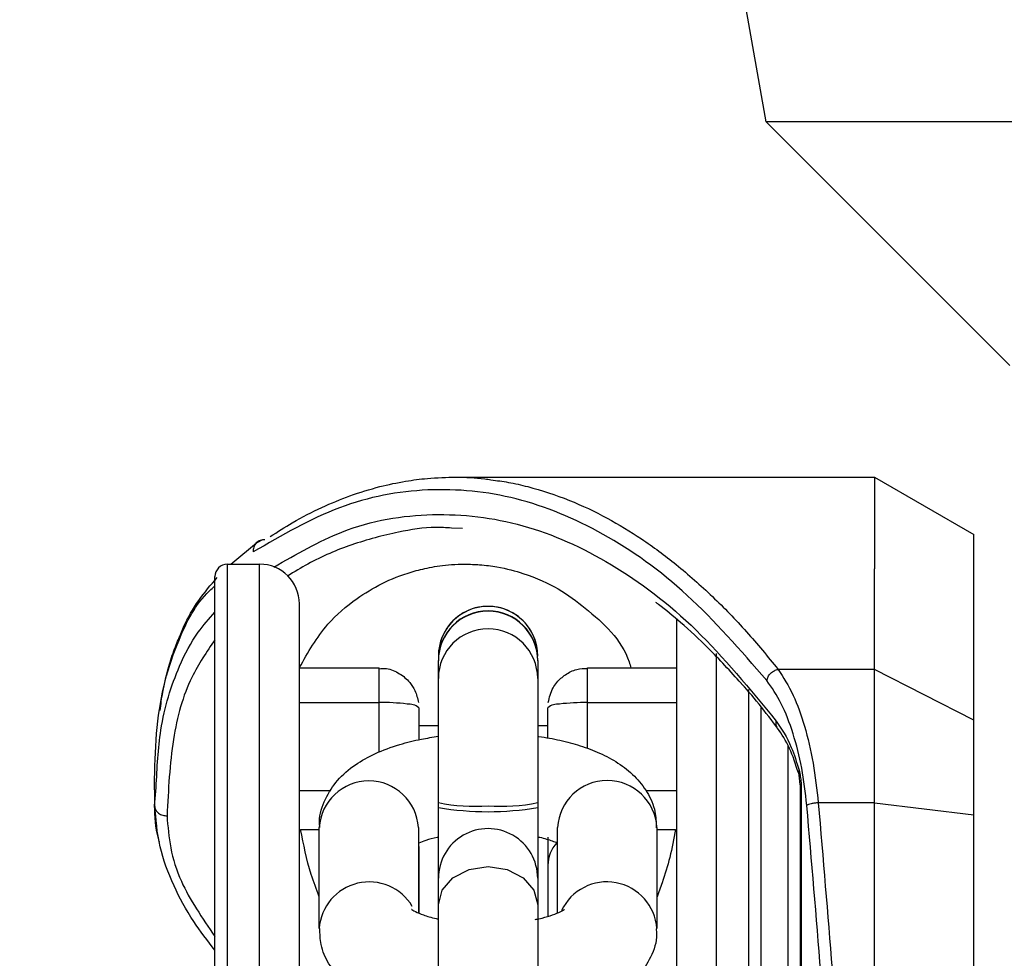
# Model space of a CAD drawing. Header units: inches. Extents: x 218.9 to 312.4, y 214.8 to 247.8.
# Tile 129 of 256: x 256.1157 to 256.2133, y 223.8112 to 223.9042. Entities that reach past the tile are written whole.
import ezdxf

# ---------------------------------------------------------------- set-up
doc = ezdxf.new("R2010")
doc.units = ezdxf.units.IN
doc.header["$LTSCALE"] = 0.25
doc.header["$MEASUREMENT"] = 0
doc.layers.add('ANNOTATIONS', color=1, linetype='Continuous')
doc.layers.add('MOTOR RH', color=7, linetype='Continuous')
doc.styles.add('ARIAL', font='arial.ttf', dxfattribs={"height": 0.09375})
doc.dimstyles.new('STANDARD$0', dxfattribs={"dimtxt": 0.09375, "dimasz": 0.09375, "dimexe": 0.03125, "dimexo": 0.046875, "dimgap": 0.09, "dimtad": 0, "dimtih": 1, "dimtoh": 1, "dimdec": 4, "dimzin": 0, "dimdsep": 46, "dimtxsty": 'ARIAL', "dimcen": 0.09, "dimadec": 0, "dimazin": 0, "dimtfac": 1, "dimtdec": 4, "dimtofl": 0, "dimtmove": 0, "dimatfit": 1, "dimfxl": 1, "dimtolj": 1, "dimtzin": 0, "dimarcsym": 0})

# ---------------------------------------------------------------- blocks, each defined once
blk = doc.blocks.new('*D113')
at = {"layer": 'ANNOTATIONS', "color": 0, "lineweight": -2, "transparency": 16777216}
for p, q in [((255.4929976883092, 223.5726725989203), (255.4929976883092, 225.8445399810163)), ((256.9914460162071, 225.558016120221), (256.9914460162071, 225.8445399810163)), ((255.5867476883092, 225.8132899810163), (256.0611257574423, 225.8132899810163)), ((256.8976960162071, 225.8132899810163), (256.4233179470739, 225.8132899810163))]:
    blk.add_line(p, q, dxfattribs=at)
at = {"layer": 'ANNOTATIONS', "color": 0, "transparency": 16777216}
for points in [[(255.5867476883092, 225.8289149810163), (255.5867476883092, 225.7976649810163), (255.4929976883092, 225.8132899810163)], [(256.8976960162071, 225.8289149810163), (256.8976960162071, 225.7976649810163), (256.9914460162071, 225.8132899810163)]]:
    blk.add_solid(points, dxfattribs=at)
at = {"layer": 'defpoints', "color": 0, "transparency": 16777216}
for p in [(255.4929976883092, 225.8132899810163), (256.9914460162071, 225.511141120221), (255.4929976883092, 223.5257975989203)]:
    blk.add_point(p, dxfattribs=at)
at = {"layer": 'ANNOTATIONS', "color": 0, "transparency": 16777216, "insert": (256.2422218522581, 225.8132899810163), "char_height": 0.09375, "attachment_point": 5, "style": 'ARIAL'}
blk.add_mtext('\\A1;25"', dxfattribs=at)
blk = doc.blocks.new('*D115')
at = {"layer": 'ANNOTATIONS', "color": 0, "lineweight": -2, "transparency": 16777216}
for p, q in [((255.4929976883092, 223.5726725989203), (255.4929976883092, 225.542391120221)), ((256.8367468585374, 224.8765007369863), (256.8367468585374, 225.542391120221)), ((255.5867476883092, 225.511141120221), (255.87455039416, 225.511141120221)), ((256.7429968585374, 225.511141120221), (256.4551941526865, 225.511141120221))]:
    blk.add_line(p, q, dxfattribs=at)
at = {"layer": 'ANNOTATIONS', "color": 0, "transparency": 16777216}
for points in [[(255.5867476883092, 225.526766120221), (255.5867476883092, 225.495516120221), (255.4929976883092, 225.511141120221)], [(256.7429968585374, 225.526766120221), (256.7429968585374, 225.495516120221), (256.8367468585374, 225.511141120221)]]:
    blk.add_solid(points, dxfattribs=at)
at = {"layer": 'defpoints', "color": 0, "transparency": 16777216}
for p in [(256.8367468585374, 225.511141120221), (256.8367468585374, 224.8296257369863), (255.4929976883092, 223.5257975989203)]:
    blk.add_point(p, dxfattribs=at)
at = {"layer": 'ANNOTATIONS', "color": 0, "transparency": 16777216, "insert": (256.1648722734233, 225.511141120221), "char_height": 0.09375, "attachment_point": 5, "style": 'ARIAL'}
blk.add_mtext('\\A1;21 1/2"', dxfattribs=at)

msp = doc.modelspace()

# ---------------------------------------------------------------- linework, layer by layer
at = {"layer": 'MOTOR RH'}
for p, q in [((256.1897302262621, 223.8941249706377), (256.1781530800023, 223.9597933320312)), ((256.2138771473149, 223.869978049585), (256.1897302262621, 223.8941249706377)), ((256.1587698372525, 223.8589066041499), (256.2004696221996, 223.8589066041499)), ((256.2004696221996, 223.8589066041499), (256.2103114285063, 223.8532230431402)), ((256.1596298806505, 223.8538355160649), (256.1585199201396, 223.8538754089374)), ((256.1392786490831, 223.852443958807), (256.1398406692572, 223.8527490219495)), ((256.2103114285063, 223.8254505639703), (256.2103114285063, 223.8532230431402)), ((256.1366527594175, 223.8502944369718), (256.1393936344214, 223.8525636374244)), ((256.13632070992, 223.8502944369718), (256.1395191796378, 223.8502944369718)), ((256.2004684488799, 223.7770581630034), (256.2004684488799, 223.8498180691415)), ((256.1434556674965, 223.8400067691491), (256.1513544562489, 223.8400067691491)), ((256.1513544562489, 223.8316574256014), (256.1513544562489, 223.8400067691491)), ((256.1572351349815, 223.7790856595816), (256.1572351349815, 223.8407459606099)), ((256.1670781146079, 223.8407459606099), (256.1670781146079, 223.81653098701)), ((256.1720236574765, 223.8400067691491), (256.180857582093, 223.8400067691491)), ((256.1720236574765, 223.8320235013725), (256.1720236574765, 223.8400067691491)), ((256.2004684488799, 223.8398659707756), (256.1909129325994, 223.8398659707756)), ((256.2103114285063, 223.8348488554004), (256.2004684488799, 223.8398659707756)), ((256.1434556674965, 223.8365853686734), (256.1513544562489, 223.8365853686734)), ((256.1552921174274, 223.8360691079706), (256.1552921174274, 223.8328894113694)), ((256.1680871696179, 223.8330607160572), (256.1680871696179, 223.8360691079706)), ((256.1720236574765, 223.8365853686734), (256.180857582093, 223.8365853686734)), ((256.1552921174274, 223.834304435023), (256.1572351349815, 223.834304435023)), ((256.1552921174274, 223.8343020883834), (256.1572351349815, 223.8343020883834)), ((256.1552921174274, 223.8342997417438), (256.1571835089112, 223.8342997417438)), ((256.1670875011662, 223.834304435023), (256.1680871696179, 223.834304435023)), ((256.1670875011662, 223.8343020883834), (256.1680871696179, 223.8343020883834)), ((256.1670875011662, 223.8342997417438), (256.1680871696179, 223.8342997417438)), ((256.1929826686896, 223.8298669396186), (256.19308709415, 223.8293741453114)), ((256.1930378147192, 223.8290831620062), (256.192986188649, 223.8294539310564)), ((256.1291106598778, 223.8279473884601), (256.1291106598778, 223.8290104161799)), ((256.19308709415, 223.8284167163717), (256.1930378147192, 223.8290831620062)), ((256.19308709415, 223.8284167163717), (256.1930824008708, 223.5645910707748)), ((256.19308709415, 223.8284167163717), (256.1931844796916, 223.8284167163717)), ((256.1931844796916, 223.8284167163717), (256.1931809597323, 223.5645910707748)), ((256.1291106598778, 223.8279473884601), (256.1291118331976, 223.8263563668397)), ((256.1291118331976, 223.8263563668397), (256.1292596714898, 223.8281562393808)), ((256.1465708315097, 223.827820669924), (256.1434556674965, 223.827820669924)), ((256.180857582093, 223.827820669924), (256.177809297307, 223.827820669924)), ((256.2004684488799, 223.826652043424), (256.1948881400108, 223.826652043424)), ((256.2004684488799, 223.826652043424), (256.2103114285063, 223.8254505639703)), ((256.1435859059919, 223.8240120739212), (256.1454244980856, 223.8240120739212)), ((256.1454244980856, 223.8141820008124), (256.1454244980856, 223.8241974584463)), ((256.1552663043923, 223.8241974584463), (256.1552663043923, 223.8157401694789)), ((256.1690457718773, 223.8157331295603), (256.1690469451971, 223.8241974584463)), ((256.1788887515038, 223.8241974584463), (256.1788887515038, 223.8141796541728)), ((256.1788887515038, 223.8240120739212), (256.1807273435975, 223.8240120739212)), ((256.1552663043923, 223.8208464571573), (256.1552909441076, 223.820449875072)), ((256.1552909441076, 223.820449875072), (256.1552909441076, 223.8157307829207)), ((256.1680871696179, 223.820449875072), (256.1680871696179, 223.8153975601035)), ((256.1670781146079, 223.81653098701), (256.1670769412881, 223.7999613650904))]:
    msp.add_line(p, q, dxfattribs=at)
at = {"layer": 'MOTOR RH', "flags": 128}
for points in [[(256.3203699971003, 223.8941202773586), (256.3083974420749, 223.8941226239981), (256.2279628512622, 223.8941226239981), (256.2205638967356, 223.8941249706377), (256.1897302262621, 223.8941249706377)], [(256.2004696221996, 223.8589066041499), (256.2004696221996, 223.8534624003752), (256.2004684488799, 223.8498180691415)], [(256.136316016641, 223.5427156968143), (256.136316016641, 223.6065794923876), (256.1363171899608, 223.6162734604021), (256.1363171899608, 223.6819723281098), (256.1363183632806, 223.6935928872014), (256.1363183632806, 223.7506185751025), (256.1363195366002, 223.7613521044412), (256.1363195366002, 223.8292028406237), (256.13632070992, 223.8347010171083), (256.13632070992, 223.8502944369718)], [(256.1395168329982, 223.7311297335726), (256.139518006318, 223.7423630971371), (256.139518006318, 223.8021202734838), (256.1395191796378, 223.810270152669), (256.1395191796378, 223.8502944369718)], [(256.1847905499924, 223.5516235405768), (256.1847905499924, 223.6065794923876), (256.1847917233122, 223.6162734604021), (256.1847917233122, 223.6819723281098), (256.1847928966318, 223.6935928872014), (256.1847928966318, 223.7613497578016), (256.1847940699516, 223.7717101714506), (256.1847940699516, 223.8394083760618), (256.1847952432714, 223.8414429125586)], [(256.18798901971, 223.5552749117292), (256.18798901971, 223.5872032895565), (256.1879901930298, 223.5956981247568), (256.1879901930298, 223.6682280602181), (256.1879913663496, 223.6797406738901), (256.1879913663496, 223.7374187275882), (256.1879925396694, 223.7485136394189), (256.1879925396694, 223.8145339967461), (256.1879937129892, 223.8216537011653), (256.1879937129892, 223.8378666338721)], [(256.2103067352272, 223.5675572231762), (256.210307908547, 223.590737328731), (256.210307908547, 223.6375363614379), (256.2103090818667, 223.6610872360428), (256.2103090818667, 223.7083133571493), (256.2103102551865, 223.7319182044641), (256.2103102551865, 223.8022704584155), (256.2103114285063, 223.8254505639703)], [(256.1572351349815, 223.81653098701), (256.1576094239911, 223.817985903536), (256.15867714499, 223.819217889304), (256.1602728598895, 223.8200415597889), (256.1621560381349, 223.8203301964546), (256.1640403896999, 223.8200415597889), (256.1656361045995, 223.819217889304), (256.1667026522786, 223.817985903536), (256.1670781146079, 223.81653098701)]]:
    msp.add_lwpolyline(points, dxfattribs=at)
at = {"layer": 'MOTOR RH'}
for centre, radius, start, end in [((256.1363203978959, 223.849064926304), 0.001230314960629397, 89.99909781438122, 179.9990978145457), ((256.1395191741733, 223.846358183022), 0.003937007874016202, 359.9990978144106, 89.99909781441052), ((256.1621568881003, 223.8411929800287), 0.004921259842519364, 359.9990978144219, 179.9990978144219), ((256.1621568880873, 223.8411913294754), 0.00492125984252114, 359.9990978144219, 179.9990978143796), ((256.1621566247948, 223.8407121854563), 0.004921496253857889, 0.09269457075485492, 179.9073054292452), ((256.1621568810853, 223.8407462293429), 0.004921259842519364, 359.9990978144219, 179.9990978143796), ((256.1621566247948, 223.8389686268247), 0.00492150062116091, 0.1200772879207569, 179.8799227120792), ((256.1515376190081, 223.8144405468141), 0.02214557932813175, 83.254712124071, 90.4738901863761), ((256.1542553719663, 223.8347921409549), 0.001644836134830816, 50.92750518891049, 94.06599615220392), ((256.1691208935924, 223.8348017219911), 0.001635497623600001, 85.80462020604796, 129.2018784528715), ((256.1718731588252, 223.8138645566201), 0.02272131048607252, 89.62048841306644, 96.65354792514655), ((256.150345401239, 223.8238820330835), 0.004931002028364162, 3.667589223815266, 176.3324107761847), ((256.1739678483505, 223.8239342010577), 0.004927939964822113, 3.062277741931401, 176.9377222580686), ((256.1609350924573, 223.8450635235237), 0.01876576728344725, 258.6287598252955, 273.734025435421), ((256.163378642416, 223.8450606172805), 0.01876282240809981, 266.2674931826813, 281.3715371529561), ((256.1621566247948, 223.8557128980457), 0.02994442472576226, 260.5402834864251, 279.459716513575), ((256.1621565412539, 223.8191637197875), 0.004921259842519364, 359.9990978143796, 179.9990978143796), ((256.1714504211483, 223.8204255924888), 0.003363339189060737, 137.7676619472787, 179.5863332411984), ((256.1503813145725, 223.8138400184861), 0.004969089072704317, 30.78313627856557, 175.9723038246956), ((256.1739329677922, 223.8138455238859), 0.004967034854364, 3.857175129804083, 154.7952940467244)]:
    msp.add_arc(centre, radius, start, end, dxfattribs=at)
for points, knots in [([(256.1405622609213, 223.8530282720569), (256.1412937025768, 223.8534987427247), (256.1429954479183, 223.8545933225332), (256.1456323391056, 223.8559316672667), (256.1485282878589, 223.8571258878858), (256.1512957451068, 223.8579811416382), (256.1538546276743, 223.8585181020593), (256.1563757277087, 223.858846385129), (256.1589909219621, 223.8589410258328), (256.161095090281, 223.8588645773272), (256.1622456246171, 223.8586851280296), (256.1624505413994, 223.8586531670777)], [0, 0, 0, 0, 0.1023651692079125, 0.2381590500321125, 0.3651958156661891, 0.5006986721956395, 0.616680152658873, 0.7141182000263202, 0.8433867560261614, 0.9721062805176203, 1, 1, 1, 1]), ([(256.1624505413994, 223.8586531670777), (256.1630292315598, 223.8585767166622), (256.1642439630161, 223.8584162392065), (256.1668374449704, 223.8578233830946), (256.1701100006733, 223.8567544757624), (256.1738712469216, 223.8549774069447), (256.1774089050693, 223.8528396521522), (256.180889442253, 223.8502691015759), (256.1843620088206, 223.8471986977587), (256.1877328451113, 223.8437350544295), (256.1898700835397, 223.8411347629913), (256.1909129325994, 223.8398659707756)], [0, 0, 0, 0, 0.05874438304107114, 0.1233106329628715, 0.2639707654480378, 0.3932162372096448, 0.5110336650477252, 0.632039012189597, 0.7604618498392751, 0.8831192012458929, 1, 1, 1, 1]), ([(256.1897806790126, 223.8387794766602), (256.1871780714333, 223.8417590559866), (256.1819397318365, 223.8477561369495), (256.1735806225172, 223.8536558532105), (256.1649584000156, 223.8572115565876), (256.1561895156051, 223.8580510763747), (256.1474261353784, 223.8564396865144), (256.1417313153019, 223.8531487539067), (256.138891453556, 223.8515076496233)], [0, 0, 0, 0, 0.1636916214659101, 0.3294666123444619, 0.4966670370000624, 0.6648082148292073, 0.8328483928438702, 1, 1, 1, 1]), ([(256.1409177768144, 223.8499917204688), (256.143163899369, 223.8512869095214), (256.1483368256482, 223.8542697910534), (256.1566440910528, 223.8556105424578), (256.1656047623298, 223.8545957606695), (256.1743775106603, 223.8506736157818), (256.1828428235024, 223.8443175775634), (256.1881090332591, 223.8379250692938), (256.1907263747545, 223.8347479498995)], [0, 0, 0, 0, 0.1346960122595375, 0.31021127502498, 0.4853230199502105, 0.6590717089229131, 0.8305563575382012, 1, 1, 1, 1]), ([(256.1585199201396, 223.8538754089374), (256.1580079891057, 223.853904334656), (256.1562642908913, 223.8540028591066), (256.1529609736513, 223.8534688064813), (256.1487256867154, 223.852335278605), (256.1450529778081, 223.8508184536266), (256.1429558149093, 223.8495261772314), (256.1422870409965, 223.849114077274)], [0, 0, 0, 0, 0.09379579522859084, 0.3194796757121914, 0.6049004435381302, 0.8740048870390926, 1, 1, 1, 1]), ([(256.1400237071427, 223.8526927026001), (256.1399501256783, 223.8526966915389), (256.13979834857, 223.8527049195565), (256.1395727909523, 223.8526544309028), (256.1393580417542, 223.8525551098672), (256.1391692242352, 223.8524017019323), (256.1390227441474, 223.8522049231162), (256.1389272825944, 223.8519790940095), (256.1388797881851, 223.8517443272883), (256.1388876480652, 223.8515848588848), (256.138891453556, 223.8515076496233)], [0, 0, 0, 0, 0.1155313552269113, 0.2383075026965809, 0.3679053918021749, 0.4995659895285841, 0.6318707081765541, 0.7610280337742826, 0.8842977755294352, 1, 1, 1, 1]), ([(256.1434697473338, 223.8400466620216), (256.1443165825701, 223.841545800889), (256.1457831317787, 223.8441420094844), (256.1487613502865, 223.8466972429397), (256.1515184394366, 223.8483849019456), (256.1539300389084, 223.8493830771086), (256.1562946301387, 223.8499752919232), (256.1581143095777, 223.8502567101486), (256.1594132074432, 223.8502846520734), (256.1598680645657, 223.8502944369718)], [0, 0, 0, 0, 0.305197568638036, 0.5285411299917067, 0.6844755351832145, 0.8309633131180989, 0.8971169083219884, 0.9639716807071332, 1, 1, 1, 1]), ([(256.1598680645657, 223.8502944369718), (256.1603595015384, 223.8502823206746), (256.1615102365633, 223.8502539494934), (256.1636045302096, 223.8499631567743), (256.1663647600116, 223.8492178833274), (256.169266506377, 223.8478905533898), (256.1728179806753, 223.8451829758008), (256.1755428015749, 223.8427002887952), (256.1762644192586, 223.8402117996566), (256.1763238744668, 223.8400067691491)], [0, 0, 0, 0, 0.03878080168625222, 0.09080803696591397, 0.1915327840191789, 0.3737882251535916, 0.5568151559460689, 0.9634853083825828, 1, 1, 1, 1]), ([(256.1317107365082, 223.8433882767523), (256.1318014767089, 223.8436109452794), (256.1322857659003, 223.8447993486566), (256.1333929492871, 223.8467300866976), (256.1346758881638, 223.8482271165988), (256.1353093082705, 223.8489662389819)], [0, 0, 0, 0, 0.1045293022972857, 0.5578829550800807, 1, 1, 1, 1]), ([(256.1350875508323, 223.6965027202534), (256.1350874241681, 223.7027045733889), (256.1350871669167, 223.7153003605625), (256.1350891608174, 223.7341809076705), (256.1350886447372, 223.7514114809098), (256.1350887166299, 223.766764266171), (256.1350888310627, 223.7801785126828), (256.1350882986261, 223.7928533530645), (256.1350903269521, 223.8045729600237), (256.1350897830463, 223.8151373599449), (256.1350899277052, 223.8243878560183), (256.1350898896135, 223.8322154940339), (256.13508990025, 223.8392007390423), (256.1350898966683, 223.8447663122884), (256.1350898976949, 223.8482992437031), (256.135089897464, 223.849064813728), (256.1350898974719, 223.8490647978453), (256.1350898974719, 223.8490647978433)], [0, 0, 0, 0, 0.07763249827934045, 0.1576693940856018, 0.2399533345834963, 0.3037745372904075, 0.368609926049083, 0.4341247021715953, 0.4999970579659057, 0.5658690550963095, 0.6313849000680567, 0.6962185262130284, 0.7600397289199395, 0.8423190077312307, 0.9223577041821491, 0.9999902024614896, 1, 1, 1, 1]), ([(256.1291106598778, 223.8290104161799), (256.1291591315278, 223.8307451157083), (256.1292556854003, 223.8342005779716), (256.1300550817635, 223.8387881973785), (256.1316755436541, 223.8433772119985), (256.1332606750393, 223.8465539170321), (256.1349031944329, 223.8479719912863), (256.1350898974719, 223.8481331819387)], [0, 0, 0, 0, 0.2198236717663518, 0.4378812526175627, 0.6549069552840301, 0.9607737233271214, 1, 1, 1, 1]), ([(256.1434533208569, 223.6965027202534), (256.1434538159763, 223.7010733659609), (256.1434548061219, 223.7102137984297), (256.1434544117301, 223.7240805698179), (256.1434544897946, 223.7379773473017), (256.1434545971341, 223.751939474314), (256.143454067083, 223.7655540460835), (256.1434561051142, 223.7787234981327), (256.1434555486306, 223.7911438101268), (256.1434556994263, 223.8026549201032), (256.143455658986, 223.8130311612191), (256.1434556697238, 223.8220968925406), (256.1434556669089, 223.8297874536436), (256.1434556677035, 223.8366644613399), (256.1434556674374, 223.8421074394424), (256.1434556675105, 223.8457079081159), (256.143455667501, 223.8461442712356), (256.1434556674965, 223.8463591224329)], [0, 0, 0, 0, 0.05825841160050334, 0.1165058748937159, 0.1782536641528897, 0.240004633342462, 0.3043246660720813, 0.3686511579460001, 0.4341683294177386, 0.5000328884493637, 0.5659007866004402, 0.6314208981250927, 0.6957380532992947, 0.7600642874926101, 0.8423406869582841, 0.9223736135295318, 1, 1, 1, 1]), ([(256.1872639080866, 223.838467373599), (256.1861768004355, 223.8396653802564), (256.1841903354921, 223.8418544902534), (256.1814395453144, 223.8443674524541), (256.1796988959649, 223.8458339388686), (256.1788793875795, 223.8464345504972), (256.1787901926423, 223.8464999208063)], [0, 0, 0, 0, 0.3915976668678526, 0.7155639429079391, 0.9690421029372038, 1, 1, 1, 1]), ([(256.1292596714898, 223.8281562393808), (256.129357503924, 223.8301037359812), (256.1295830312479, 223.8345931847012), (256.1311614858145, 223.8395436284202), (256.1331034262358, 223.8433021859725), (256.134515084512, 223.8448908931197), (256.1350898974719, 223.8455377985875)], [0, 0, 0, 0, 0.2717303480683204, 0.6264038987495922, 0.8478754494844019, 1, 1, 1, 1]), ([(256.1808552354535, 223.6965027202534), (256.1808551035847, 223.7010725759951), (256.1808548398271, 223.7102129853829), (256.1808568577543, 223.7240798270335), (256.1808562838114, 223.7379773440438), (256.1808564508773, 223.7519394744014), (256.1808563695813, 223.7655540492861), (256.1808565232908, 223.7787234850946), (256.1808559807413, 223.7911438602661), (256.1808580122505, 223.802654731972), (256.1808574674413, 223.8130318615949), (256.1808576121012, 223.8220943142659), (256.1808575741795, 223.8297967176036), (256.1808575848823, 223.8366249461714), (256.1808575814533, 223.8420401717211), (256.1808575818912, 223.8439476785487), (256.180857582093, 223.8448267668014)], [0, 0, 0, 0, 0.06382190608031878, 0.1276535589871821, 0.1953096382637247, 0.2629692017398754, 0.3334436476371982, 0.4039251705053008, 0.4757113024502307, 0.5478780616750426, 0.6200484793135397, 0.6918378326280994, 0.7623091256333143, 0.8327858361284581, 0.9229381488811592, 1, 1, 1, 1]), ([(256.1296586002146, 223.835801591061), (256.129735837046, 223.836406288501), (256.1299306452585, 223.8379314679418), (256.1304429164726, 223.8399348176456), (256.1310420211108, 223.8418680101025), (256.1314970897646, 223.842902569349), (256.1317107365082, 223.8433882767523)], [0, 0, 0, 0, 0.216431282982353, 0.5458871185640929, 0.7868019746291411, 0.9999999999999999, 0.9999999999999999, 0.9999999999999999, 0.9999999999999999]), ([(256.1350898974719, 223.8428086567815), (256.1342706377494, 223.8416111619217), (256.1323374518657, 223.8387854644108), (256.1307326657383, 223.8330161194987), (256.1304730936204, 223.8279458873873), (256.1303402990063, 223.8253520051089)], [0, 0, 0, 0, 0.2642789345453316, 0.6236121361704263, 1, 1, 1, 1]), ([(256.1513544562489, 223.8399363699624), (256.1515971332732, 223.839950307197), (256.1523086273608, 223.8399911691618), (256.1534085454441, 223.8395059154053), (256.1543503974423, 223.8387058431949), (256.1550055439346, 223.8377059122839), (256.1551669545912, 223.8369867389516), (256.1552580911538, 223.8365806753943)], [0, 0, 0, 0, 0.1282369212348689, 0.3759721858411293, 0.6114598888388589, 0.780620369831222, 0.9999999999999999, 0.9999999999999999, 0.9999999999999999, 0.9999999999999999]), ([(256.1681200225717, 223.8365806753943), (256.1682425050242, 223.8370822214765), (256.1684187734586, 223.8378040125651), (256.1690660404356, 223.8387165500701), (256.1698221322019, 223.8393976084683), (256.1708788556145, 223.839925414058), (256.1716578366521, 223.8399537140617), (256.1720201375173, 223.8399668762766)], [0, 0, 0, 0, 0.270994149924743, 0.3899963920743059, 0.5889895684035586, 0.8088407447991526, 1, 1, 1, 1]), ([(256.1897806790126, 223.8387794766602), (256.1898167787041, 223.8389030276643), (256.189891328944, 223.8391581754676), (256.1901611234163, 223.8394999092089), (256.1905178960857, 223.8397577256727), (256.1907838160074, 223.8398305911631), (256.1909129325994, 223.8398659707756)], [0, 0, 0, 0, 0.2420708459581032, 0.4999056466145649, 0.7571807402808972, 1, 1, 1, 1]), ([(256.1909129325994, 223.8398659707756), (256.1914243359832, 223.8390686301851), (256.1923978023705, 223.8375508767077), (256.1935621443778, 223.8343082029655), (256.1944339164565, 223.8306994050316), (256.194738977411, 223.8279811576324), (256.1948881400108, 223.826652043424)], [0, 0, 0, 0, 0.2716553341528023, 0.5171012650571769, 0.7638818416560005, 1, 1, 1, 1]), ([(256.1911546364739, 223.833640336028), (256.1898955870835, 223.8353160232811), (256.1886213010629, 223.8370119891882), (256.1872799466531, 223.8384501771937), (256.1872639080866, 223.838467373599)], [0, 0, 0, 0, 0.9880430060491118, 1, 1, 1, 1]), ([(256.193755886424, 223.8263915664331), (256.1936061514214, 223.8276430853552), (256.193300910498, 223.8301943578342), (256.1924160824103, 223.8336166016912), (256.1912508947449, 223.8366440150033), (256.1902764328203, 223.8380594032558), (256.1897806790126, 223.8387794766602)], [0, 0, 0, 0, 0.236399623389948, 0.481910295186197, 0.736423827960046, 1, 1, 1, 1]), ([(256.189221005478, 223.6965027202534), (256.1892215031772, 223.7027037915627), (256.1892225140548, 223.7152987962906), (256.1892220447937, 223.7341792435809), (256.1892223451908, 223.7514107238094), (256.1892217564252, 223.7667640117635), (256.1892237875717, 223.7801764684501), (256.1892232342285, 223.7928538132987), (256.1892233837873, 223.8045680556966), (256.189223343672, 223.8151446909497), (256.1892233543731, 223.8243516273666), (256.1892233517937, 223.8313885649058), (256.1892233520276, 223.8347485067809), (256.1892233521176, 223.836040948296)], [0, 0, 0, 0, 0.1053601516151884, 0.2139971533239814, 0.3256968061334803, 0.4123236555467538, 0.5003156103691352, 0.5892519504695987, 0.6786530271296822, 0.7680634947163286, 0.8569983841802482, 0.9449927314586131, 1, 1, 1, 1]), ([(256.1908002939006, 223.8341331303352), (256.1907776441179, 223.8341838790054), (256.1907248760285, 223.834302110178), (256.1906907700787, 223.8345124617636), (256.1907143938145, 223.8346687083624), (256.1907263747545, 223.8347479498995)], [0, 0, 0, 0, 0.2704092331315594, 0.6299830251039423, 0.9999999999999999, 0.9999999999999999, 0.9999999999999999, 0.9999999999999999]), ([(256.1907263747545, 223.8347479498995), (256.1912531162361, 223.8339635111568), (256.1921221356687, 223.8326693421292), (256.1927395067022, 223.8306588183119), (256.1929826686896, 223.8298669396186)], [0, 0, 0, 0, 0.6061331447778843, 1, 1, 1, 1]), ([(256.1929122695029, 223.8296228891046), (256.1926368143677, 223.830475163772), (256.1920579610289, 223.832266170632), (256.1912682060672, 223.8334295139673), (256.1908542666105, 223.8340392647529)], [0, 0, 0, 0, 0.475863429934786, 1, 1, 1, 1]), ([(256.1454925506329, 223.8241998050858), (256.1454721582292, 223.8243876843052), (256.145366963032, 223.8253568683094), (256.1459665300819, 223.8270636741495), (256.1472148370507, 223.8289887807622), (256.1489357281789, 223.8304504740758), (256.1509991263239, 223.8315927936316), (256.1532071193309, 223.8324062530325), (256.155339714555, 223.8329406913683), (256.1566681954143, 223.8331498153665), (256.1572351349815, 223.8332390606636)], [0, 0, 0, 0, 0.034785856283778, 0.1794445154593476, 0.3199167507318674, 0.4744948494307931, 0.6211438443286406, 0.7795353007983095, 0.9059149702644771, 1, 1, 1, 1]), ([(256.1670781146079, 223.8332390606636), (256.1671121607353, 223.8332343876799), (256.1678740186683, 223.8331298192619), (256.1693137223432, 223.8328642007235), (256.1713471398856, 223.832321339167), (256.1732792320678, 223.8315928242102), (256.1750882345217, 223.8306221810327), (256.176699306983, 223.82936686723), (256.1779753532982, 223.8277504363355), (256.1787877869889, 223.8259617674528), (256.17881155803, 223.8247198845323), (256.1788218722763, 223.8241810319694)], [0, 0, 0, 0, 0.00554169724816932, 0.1240078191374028, 0.2438885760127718, 0.3713078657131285, 0.5042748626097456, 0.6412559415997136, 0.7731260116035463, 0.9015594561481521, 1, 1, 1, 1]), ([(256.1918562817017, 223.832344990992), (256.1918562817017, 223.832009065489), (256.1918562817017, 223.8288346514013), (256.1918562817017, 223.8210178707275), (256.1918562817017, 223.8090466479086), (256.1918562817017, 223.7996715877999), (256.1918562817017, 223.7949841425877)], [0, 0, 0, 0, 0.03795264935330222, 0.3586432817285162, 0.6793274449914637, 1, 1, 1, 1]), ([(256.1929826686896, 223.8298669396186), (256.1929612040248, 223.8298279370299), (256.1929189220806, 223.8297511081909), (256.1928980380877, 223.8296021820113), (256.1929515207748, 223.829512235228), (256.192986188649, 223.8294539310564)], [0, 0, 0, 0, 0.2661804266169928, 0.5243327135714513, 0.9999999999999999, 0.9999999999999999, 0.9999999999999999, 0.9999999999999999]), ([(256.1930378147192, 223.8290831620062), (256.1930190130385, 223.8291281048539), (256.1929814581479, 223.8292178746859), (256.1930519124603, 223.8293220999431), (256.19308709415, 223.8293741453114)], [0, 0, 0, 0, 0.500645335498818, 1, 1, 1, 1]), ([(256.19308709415, 223.8293741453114), (256.1931152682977, 223.8292069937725), (256.1931669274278, 223.8289005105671), (256.1931789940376, 223.8285679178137), (256.1931844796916, 223.8284167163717)], [0, 0, 0, 0, 0.5453856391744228, 1, 1, 1, 1]), ([(256.1291118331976, 223.8263563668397), (256.1291166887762, 223.8262894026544), (256.1291265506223, 223.8261533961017), (256.1292047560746, 223.8259554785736), (256.1293304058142, 223.8257702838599), (256.1295508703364, 223.8255659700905), (256.129893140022, 223.8253901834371), (256.1301975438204, 223.8253641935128), (256.1303402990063, 223.8253520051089)], [0, 0, 0, 0, 0.1273159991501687, 0.2585831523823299, 0.3933297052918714, 0.5266710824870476, 0.7780245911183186, 1, 1, 1, 1]), ([(256.1296022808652, 223.8227519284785), (256.1295648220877, 223.8228670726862), (256.1291625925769, 223.8241034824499), (256.1291359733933, 223.8252849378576), (256.1291118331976, 223.8263563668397)], [0, 0, 0, 0, 0.09312786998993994, 0.9999999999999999, 0.9999999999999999, 0.9999999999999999, 0.9999999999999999]), ([(256.1350898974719, 223.8120324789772), (256.1343584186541, 223.8129818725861), (256.1327354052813, 223.8150883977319), (256.1308765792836, 223.8185451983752), (256.1294306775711, 223.8224384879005), (256.1292396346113, 223.8250318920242), (256.1291399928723, 223.8263845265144)], [0, 0, 0, 0, 0.1993105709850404, 0.4422325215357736, 0.7090867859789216, 1, 1, 1, 1]), ([(256.1948881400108, 223.826652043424), (256.1947673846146, 223.8266394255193), (256.1945224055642, 223.8266138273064), (256.1941897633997, 223.8265484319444), (256.1939156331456, 223.8264748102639), (256.1938080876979, 223.8264187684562), (256.193755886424, 223.8263915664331)], [0, 0, 0, 0, 0.2504509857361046, 0.5080952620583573, 0.7612353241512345, 1, 1, 1, 1]), ([(256.1996529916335, 223.696505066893), (256.1995843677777, 223.7072761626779), (256.1994469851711, 223.7288395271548), (256.1983110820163, 223.7611276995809), (256.1965283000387, 223.7937425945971), (256.194692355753, 223.815363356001), (256.193755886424, 223.8263915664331)], [0, 0, 0, 0, 0.2465594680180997, 0.4936036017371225, 0.7416998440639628, 1, 1, 1, 1]), ([(256.1948881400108, 223.826652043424), (256.1958167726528, 223.8156552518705), (256.1976704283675, 223.7937044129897), (256.19953327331, 223.7603838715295), (256.2001563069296, 223.7380645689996), (256.2004672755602, 223.7269245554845)], [0, 0, 0, 0, 0.3345906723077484, 0.6678807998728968, 0.9999999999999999, 0.9999999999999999, 0.9999999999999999, 0.9999999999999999]), ([(256.1303402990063, 223.8253520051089), (256.13042316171, 223.8242991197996), (256.1305893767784, 223.8221871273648), (256.1318264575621, 223.8181542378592), (256.1338374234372, 223.8152249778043), (256.1350898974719, 223.8134005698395)], [0, 0, 0, 0, 0.2727072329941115, 0.5470259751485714, 1, 1, 1, 1]), ([(256.1454244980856, 223.8173429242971), (256.145144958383, 223.8180766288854), (256.1443025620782, 223.8202876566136), (256.1438729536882, 223.8225203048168), (256.1435859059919, 223.8240120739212)], [0, 0, 0, 0, 0.3318387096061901, 1, 1, 1, 1]), ([(256.1807273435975, 223.8240120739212), (256.1805630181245, 223.8230849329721), (256.1802499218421, 223.821318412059), (256.1795504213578, 223.8190721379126), (256.1790675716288, 223.8177503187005), (256.1788887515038, 223.8172607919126)], [0, 0, 0, 0, 0.410200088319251, 0.7815715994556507, 0.9999999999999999, 0.9999999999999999, 0.9999999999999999, 0.9999999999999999]), ([(256.1572351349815, 223.8232447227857), (256.1571962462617, 223.8232377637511), (256.1567144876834, 223.8231515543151), (256.1560051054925, 223.8229347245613), (256.155513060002, 223.8227408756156), (256.1552909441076, 223.8226533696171)], [0, 0, 0, 0, 0.04595791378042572, 0.5693326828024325, 1, 1, 1, 1]), ([(256.1690140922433, 223.8226510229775), (256.1688702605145, 223.8227127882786), (256.168447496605, 223.8228943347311), (256.1677281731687, 223.8231156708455), (256.1671493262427, 223.823228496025), (256.1670781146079, 223.8232423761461)], [0, 0, 0, 0, 0.3113963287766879, 0.9152857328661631, 1, 1, 1, 1]), ([(256.1680871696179, 223.823237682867), (256.1680871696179, 223.8226582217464), (256.1680871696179, 223.8215171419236), (256.1680871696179, 223.8208019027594), (256.1680871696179, 223.820449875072)], [0, 0, 0, 0, 0.5078182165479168, 0.9999999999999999, 0.9999999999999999, 0.9999999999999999, 0.9999999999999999]), ([(256.1552909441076, 223.8223107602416), (256.1552909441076, 223.8220673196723), (256.1552909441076, 223.8212761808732), (256.1552909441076, 223.8207879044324), (256.1552909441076, 223.820449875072)], [0, 0, 0, 0, 0.3077090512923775, 1, 1, 1, 1]), ([(256.1545963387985, 223.8160663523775), (256.1545868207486, 223.8160762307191), (256.1545417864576, 223.8161229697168), (256.1549002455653, 223.8158653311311), (256.1557376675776, 223.8155347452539), (256.1565831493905, 223.8152563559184), (256.1571637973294, 223.8151501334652), (256.1572351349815, 223.8151370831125)], [0, 0, 0, 0, 0.07578288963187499, 0.3585638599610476, 0.6420172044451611, 0.9560186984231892, 1, 1, 1, 1]), ([(256.1668305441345, 223.8150878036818), (256.1669537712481, 223.8151099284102), (256.1675230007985, 223.8152121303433), (256.1683518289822, 223.8154569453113), (256.1692019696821, 223.8157751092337), (256.1696871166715, 223.816048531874), (256.1697160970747, 223.8160724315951), (256.1697286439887, 223.8160827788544)], [0, 0, 0, 0, 0.07048449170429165, 0.3255927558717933, 0.5775435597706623, 0.8170996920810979, 1, 1, 1, 1]), ([(256.1572351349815, 223.8051403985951), (256.1572010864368, 223.8051442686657), (256.1564370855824, 223.8052311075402), (256.1550007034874, 223.805523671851), (256.1529657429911, 223.8060554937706), (256.1510346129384, 223.8067881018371), (256.1492240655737, 223.8077535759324), (256.1476141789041, 223.8090136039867), (256.14633825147, 223.8106280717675), (256.1455270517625, 223.8124141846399), (256.1455021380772, 223.813650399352), (256.1454913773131, 223.8141843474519)], [0, 0, 0, 0, 0.00553119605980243, 0.1241121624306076, 0.2440881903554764, 0.3716087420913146, 0.5046341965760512, 0.6417849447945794, 0.773795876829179, 0.9022975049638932, 0.9999999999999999, 0.9999999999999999, 0.9999999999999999, 0.9999999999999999]), ([(256.1788218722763, 223.8141632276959), (256.1788411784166, 223.8139800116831), (256.1789428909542, 223.8130147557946), (256.1783468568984, 223.8113160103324), (256.177098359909, 223.8093902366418), (256.175377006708, 223.8079298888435), (256.1733149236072, 223.8067827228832), (256.1711048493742, 223.8059743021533), (256.1689733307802, 223.8054385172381), (256.1676450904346, 223.8052295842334), (256.1670781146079, 223.8051403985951)], [0, 0, 0, 0, 0.03389898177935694, 0.1785935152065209, 0.3192102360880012, 0.4739473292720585, 0.6207956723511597, 0.7793626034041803, 0.9058181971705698, 0.9999999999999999, 0.9999999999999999, 0.9999999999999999, 0.9999999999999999])]:
    msp.add_open_spline(points, degree=3, knots=knots, dxfattribs=at)

# ---------------------------------------------------------------- dimensions: what is measured, and where the dimension line sits
at = {"layer": 'ANNOTATIONS'}
dim = msp.add_linear_dim(base=(255.4929976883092, 225.8132899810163), p1=(256.9914460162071, 225.511141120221), p2=(255.4929976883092, 223.5257975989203), text='25"', dimstyle='STANDARD$0', dxfattribs=at)
dim.commit()
dim.dimension.update_dxf_attribs({"geometry": '*D113', "text_midpoint": (256.2422218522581, 225.8132899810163), "dimtype": 160})
dim = msp.add_linear_dim(base=(256.8367468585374, 225.511141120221), p1=(255.4929976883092, 223.5257975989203), p2=(256.8367468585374, 224.8296257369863), text='21 1/2"', dimstyle='STANDARD$0', dxfattribs=at)
dim.commit()
dim.dimension.update_dxf_attribs({"geometry": '*D115', "text_midpoint": (256.1648722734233, 225.511141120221)})

doc.saveas('drawing.dxf')
